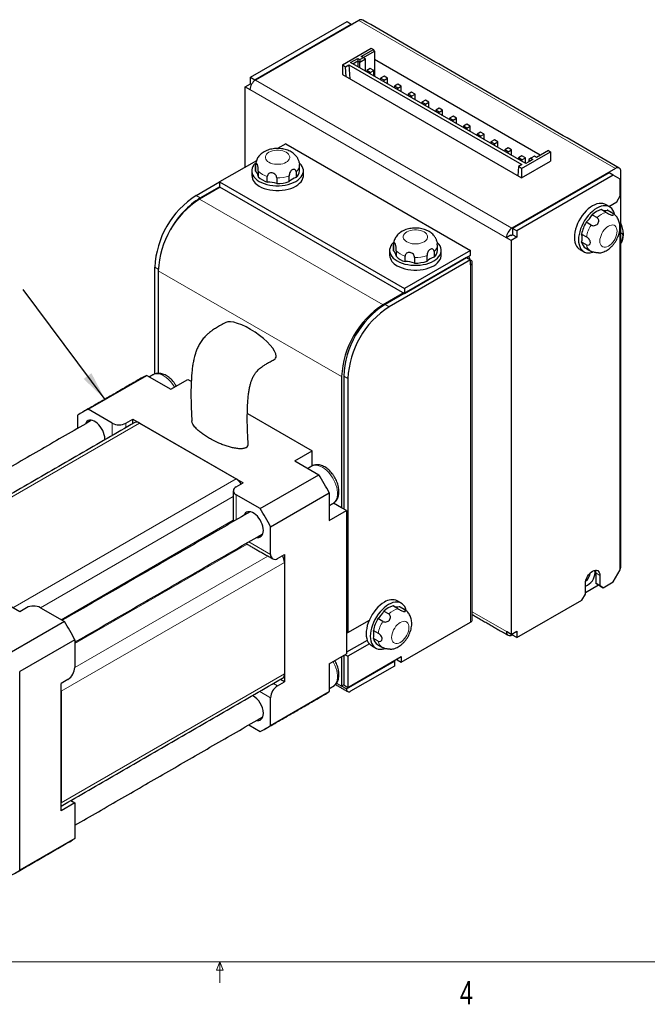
# Model space of a CAD drawing. Header units: millimetres. Extents: x 11 to 421, y 5 to 275.
# Tile 5 of 9: x 195 to 260, y 6 to 107. Entities that reach past the tile are written whole.
import ezdxf

# ---------------------------------------------------------------- set-up
doc = ezdxf.new("R2010")
doc.units = ezdxf.units.MM
doc.styles.add('SLDTEXTSTYLE0', font='TXT', dxfattribs={"width": 0.75})
doc.dimstyles.new('SLDDIMSTYLE11', dxfattribs={"dimtxt": 0, "dimasz": 3, "dimexe": 0, "dimexo": 0.0625, "dimgap": 0, "dimtad": 0, "dimtih": 1, "dimtoh": 1, "dimdec": 0, "dimrnd": 1e-09, "dimzin": 0, "dimdsep": 46, "dimtxsty": 'Standard', "dimsah": 1, "dimcen": 0.09, "dimadec": 0, "dimazin": 0, "dimtfac": 3, "dimtdec": 0, "dimtofl": 0, "dimtmove": 0, "dimatfit": 3, "dimfxl": 1, "dimtolj": 1, "dimtzin": 0, "dimarcsym": 0})

msp = doc.modelspace()

# ---------------------------------------------------------------- linework, layer by layer
at = {"color": 7, "linetype": 'Continuous', "lineweight": 30}
for p, q in [((219.0764, 100.6902), (228.9759, 106.405)), ((219.5007, 100.4453), (229.4001, 106.1601)), ((230.178, 106.5275), (219.5714, 100.4045)), ((228.9759, 106.405), (229.4001, 106.1601)), ((229.4001, 106.1601), (229.4708, 106.1193)), ((228.4809, 101.9558), (231.4508, 103.6702)), ((230.4255, 102.8334), (231.6629, 103.5478)), ((230.6376, 102.7109), (231.769, 103.3641)), ((231.4508, 103.6702), (231.6629, 103.5478)), ((231.769, 103.3641), (231.6629, 103.5478)), ((231.769, 103.3641), (231.769, 100.7924)), ((229.3294, 102.2007), (230.0719, 102.6293)), ((247.29, 91.8323), (229.3294, 102.2007)), ((229.5416, 102.0782), (230.0719, 102.3844)), ((230.0719, 102.6293), (230.284, 102.5069)), ((230.0719, 102.6293), (230.0719, 102.3844)), ((230.0719, 102.3844), (230.0719, 101.7721)), ((230.0719, 102.3844), (230.284, 102.2619)), ((230.284, 102.5069), (230.6376, 102.711)), ((230.284, 102.2619), (230.8497, 102.5885)), ((230.284, 102.5069), (230.284, 102.2619)), ((230.284, 101.6496), (230.284, 102.2619)), ((230.6376, 102.711), (230.4255, 102.8334)), ((230.6376, 102.711), (230.8497, 102.5885)), ((230.8497, 101.3231), (230.8497, 102.5885)), ((248.7747, 92.6895), (231.769, 102.5067)), ((228.4809, 101.9558), (228.7991, 101.7721)), ((228.4809, 101.9558), (228.4809, 100.9759)), ((228.7991, 101.7721), (229.1527, 101.9762)), ((228.8627, 100.7555), (228.7991, 101.7721)), ((229.1527, 101.9762), (246.901, 91.7303)), ((229.1527, 101.9762), (229.2428, 100.5361)), ((231.3447, 101.6087), (230.9911, 101.4046)), ((230.9911, 101.4046), (230.9911, 101.2414)), ((231.3447, 101.2005), (230.9911, 101.4046)), ((231.6982, 101.4046), (231.3447, 101.6087)), ((231.3447, 101.2005), (231.6982, 101.4046)), ((231.3447, 101.0373), (231.3447, 101.2005)), ((231.6982, 100.8332), (231.6982, 101.4046)), ((218.5107, 99.7104), (219.0764, 100.037)), ((219.0764, 100.6902), (219.5007, 100.4453)), ((219.0764, 100.037), (219.0764, 100.6902)), ((219.0764, 100.037), (219.1713, 99.9822)), ((219.5007, 100.3585), (219.5007, 100.4453)), ((228.4809, 100.9759), (246.8657, 90.3626)), ((232.7589, 100.7923), (232.4054, 100.5882)), ((232.7589, 100.3841), (232.4054, 100.5882)), ((232.4054, 100.5882), (232.4054, 100.425)), ((233.1125, 100.5882), (232.7589, 100.7923)), ((232.7589, 100.3841), (233.1125, 100.5882)), ((232.7589, 100.2209), (232.7589, 100.3841)), ((233.1125, 100.0168), (233.1125, 100.5882)), ((218.5107, 91.4641), (218.5107, 99.7104)), ((218.5107, 99.7104), (219.0057, 99.4247)), ((234.1731, 99.9759), (233.8196, 99.7718)), ((234.1731, 99.5677), (233.8196, 99.7718)), ((233.8196, 99.7718), (233.8196, 99.6086)), ((234.5267, 99.7718), (234.1731, 99.9759)), ((234.1731, 99.5677), (234.5267, 99.7718)), ((234.1731, 99.4045), (234.1731, 99.5677)), ((234.5267, 99.2004), (234.5267, 99.7718)), ((235.5873, 99.1595), (235.2338, 98.9554)), ((235.9409, 98.9554), (235.5873, 99.1595)), ((235.5873, 98.7513), (235.2338, 98.9554)), ((235.2338, 98.9554), (235.2338, 98.7922)), ((235.5873, 98.7513), (235.9409, 98.9554)), ((235.5873, 98.5881), (235.5873, 98.7513)), ((235.9409, 98.384), (235.9409, 98.9554)), ((237.0015, 98.3431), (236.648, 98.139)), ((236.648, 98.139), (236.648, 97.9758)), ((237.0015, 97.9349), (236.648, 98.139)), ((237.3551, 98.139), (237.0015, 98.3431)), ((237.0015, 97.9349), (237.3551, 98.139)), ((237.3551, 97.5676), (237.3551, 98.139)), ((237.0015, 97.7717), (237.0015, 97.9349)), ((238.4158, 97.5267), (238.0622, 97.3226)), ((238.0622, 97.3226), (238.0622, 97.1594)), ((238.4158, 97.1185), (238.0622, 97.3226)), ((238.7693, 97.3226), (238.4158, 97.5267)), ((238.4158, 97.1185), (238.7693, 97.3226)), ((238.4158, 96.9553), (238.4158, 97.1185)), ((238.7693, 96.7512), (238.7693, 97.3226)), ((239.83, 96.7103), (239.4764, 96.5062)), ((239.83, 96.3021), (239.4764, 96.5062)), ((239.4764, 96.5062), (239.4764, 96.343)), ((240.1835, 96.5062), (239.83, 96.7103)), ((239.83, 96.3021), (240.1835, 96.5062)), ((239.83, 96.1389), (239.83, 96.3021)), ((240.1835, 95.9348), (240.1835, 96.5062)), ((241.2442, 95.8939), (240.8906, 95.6898)), ((241.2442, 95.4857), (240.8906, 95.6898)), ((240.8906, 95.6898), (240.8906, 95.5266)), ((241.5977, 95.6898), (241.2442, 95.8939)), ((241.2442, 95.4857), (241.5977, 95.6898)), ((241.2442, 95.3225), (241.2442, 95.4857)), ((241.5977, 95.1184), (241.5977, 95.6898)), ((242.6584, 95.0775), (242.3048, 94.8734)), ((243.012, 94.8734), (242.6584, 95.0775)), ((242.6584, 94.6692), (242.3048, 94.8734)), ((242.3048, 94.8734), (242.3048, 94.7102)), ((242.6584, 94.6692), (243.012, 94.8734)), ((242.6584, 94.5061), (242.6584, 94.6692)), ((243.012, 94.302), (243.012, 94.8734)), ((244.0726, 94.261), (243.7191, 94.0569)), ((244.0726, 93.8528), (243.7191, 94.0569)), ((243.7191, 94.0569), (243.7191, 93.8938)), ((244.4262, 94.0569), (244.0726, 94.261)), ((244.0726, 93.8528), (244.4262, 94.0569)), ((244.4262, 93.4856), (244.4262, 94.0569)), ((222.6826, 93.8725), (221.8418, 93.3871)), ((222.6826, 93.8725), (241.6331, 82.9327)), ((244.0726, 93.6897), (244.0726, 93.8528)), ((245.4868, 93.4446), (245.1333, 93.2405)), ((245.4868, 93.0364), (245.1333, 93.2405)), ((245.1333, 93.2405), (245.1333, 93.0773)), ((245.8404, 93.2405), (245.4868, 93.4446)), ((245.4868, 93.0364), (245.8404, 93.2405)), ((245.4868, 92.8732), (245.4868, 93.0364)), ((245.8404, 92.6691), (245.8404, 93.2405)), ((246.8657, 91.3425), (249.8355, 93.0569)), ((249.6234, 93.1794), (248.386, 92.465)), ((249.6234, 93.1794), (249.8355, 93.0569)), ((249.8355, 93.0569), (249.8355, 92.0771)), ((219.6606, 92.1279), (215.8944, 89.9538)), ((246.901, 92.6282), (246.5475, 92.4241)), ((246.5475, 92.4241), (246.5475, 92.2609)), ((246.901, 92.22), (246.5475, 92.4241)), ((246.8657, 90.3626), (249.8355, 92.0771)), ((247.2546, 92.4241), (246.901, 92.6282)), ((246.901, 92.22), (247.2546, 92.4241)), ((246.901, 92.0568), (246.901, 92.22)), ((247.2546, 91.8527), (247.2546, 92.4241)), ((248.0324, 92.2609), (247.29, 91.8323)), ((247.8203, 92.3834), (247.6081, 92.2609)), ((247.6081, 92.2609), (247.8203, 92.1385)), ((247.6081, 92.2609), (247.6081, 92.016)), ((248.1738, 92.5875), (247.8203, 92.3834)), ((247.8203, 92.3834), (248.0324, 92.2609)), ((248.386, 92.465), (248.1738, 92.5875)), ((219.5841, 91.0968), (219.5856, 91.0487)), ((219.5856, 91.0487), (219.5856, 91.6203)), ((219.8452, 91.061), (219.8452, 90.4894)), ((223.7397, 90.9778), (223.7397, 90.4062)), ((256.4823, 91.3423), (245.8757, 85.2193)), ((246.5475, 91.5262), (246.4838, 90.5831)), ((246.901, 91.7303), (246.5475, 91.5262)), ((246.8657, 91.3425), (246.5475, 91.5262)), ((246.8657, 91.3425), (246.8657, 90.3626)), ((257.048, 50.5969), (257.048, 91.0157)), ((213.4902, 88.5658), (215.8944, 89.9537)), ((215.8944, 89.9538), (215.8944, 89.4638)), ((215.8944, 89.9538), (234.8449, 79.0139)), ((220.782, 89.9487), (220.782, 90.5202)), ((221.7508, 90.3704), (221.7508, 89.7988)), ((223.0305, 89.9967), (223.0305, 90.5683)), ((255.8459, 90.8933), (245.9464, 85.1784)), ((256.2702, 90.6484), (246.3707, 84.9335)), ((256.2702, 90.6484), (255.8459, 90.8933)), ((256.9773, 90.24), (256.2702, 90.6484)), ((256.9773, 88.5253), (256.9773, 90.24)), ((215.9651, 89.423), (213.8438, 88.1984)), ((213.9145, 88.3209), (215.8944, 89.4638)), ((215.8944, 89.4638), (234.8449, 78.524)), ((255.809, 87.4426), (256.6238, 87.9129)), ((256.6238, 87.9129), (256.9773, 88.5253)), ((255.5365, 86.8366), (255.0415, 87.1223)), ((255.6557, 87.0674), (256.1507, 86.7817)), ((255.6981, 87.0447), (255.6557, 87.0674)), ((254.1048, 86.5815), (254.5997, 86.2958)), ((246.3707, 84.9335), (245.9464, 85.1784)), ((245.9464, 85.1784), (245.9464, 84.5252)), ((246.3707, 84.9335), (246.3707, 84.2803)), ((253.9855, 85.5317), (253.4906, 85.8175)), ((256.9773, 85.4224), (256.9474, 85.4397)), ((256.9773, 50.1479), (256.9773, 85.4224)), ((245.7343, 84.4844), (245.3101, 84.2395)), ((245.805, 83.9537), (245.3101, 84.2395)), ((245.805, 84.4436), (245.7343, 84.4844)), ((245.9464, 84.5252), (245.805, 84.4436)), ((246.3707, 84.2803), (245.805, 83.9537)), ((245.805, 83.9537), (245.805, 43.535)), ((246.3707, 84.2803), (245.9464, 84.5252)), ((253.0222, 84.6103), (253.5172, 84.3245)), ((233.7262, 82.9327), (233.7278, 82.8847)), ((233.7278, 82.8847), (233.7278, 83.4562)), ((233.9874, 82.8969), (233.9874, 82.3254)), ((241.6331, 82.9327), (234.8449, 79.0139)), ((241.6331, 82.4427), (241.6331, 82.9327)), ((253.5172, 83.5055), (253.0222, 83.7913)), ((241.2088, 82.1978), (232.865, 77.381)), ((241.6331, 81.9529), (233.2892, 77.1361)), ((234.8449, 78.524), (241.6331, 82.4427)), ((234.9241, 81.7846), (234.9241, 82.3562)), ((235.893, 82.2063), (235.893, 81.6347)), ((237.1726, 81.8327), (237.1726, 82.4042)), ((237.8818, 82.8137), (237.8818, 82.2421)), ((241.2088, 82.1978), (241.6331, 81.9529)), ((241.6331, 81.463), (241.6331, 81.9529)), ((209.2476, 70.2595), (209.2476, 81.2173)), ((209.6012, 80.8499), (209.6012, 70.3247)), ((234.8449, 79.0139), (234.8449, 78.524)), ((234.7742, 78.5648), (232.6528, 77.3402)), ((202.4028, 66.6347), (208.4132, 70.1045)), ((208.4132, 70.1045), (210.874, 68.6839)), ((210.874, 68.6839), (212.6417, 69.7044)), ((212.6417, 69.7044), (212.9876, 69.5048)), ((228.4102, 69.9917), (228.4102, 56.5188)), ((228.6223, 70.0325), (228.6223, 56.3963)), ((229.0466, 69.7876), (229.0466, 43.74)), ((201.328, 66.0141), (201.328, 64.6739)), ((204.8635, 65.2142), (202.4028, 66.6347)), ((218.7372, 66.1856), (225.3696, 62.3568)), ((206.2778, 65.2142), (206.9849, 65.6224)), ((206.9849, 65.6224), (218.2986, 59.0911)), ((206.9849, 65.1441), (206.9849, 65.6224)), ((207.692, 65.2142), (217.5915, 59.4993)), ((223.6019, 61.3363), (225.3696, 62.3568)), ((225.3696, 60.8086), (225.3696, 62.3568)), ((223.6019, 61.3363), (226.0626, 59.9157)), ((220.0522, 56.446), (226.0626, 59.9157)), ((217.5915, 58.6829), (218.2986, 59.0911)), ((220.0522, 56.446), (217.5915, 57.8665)), ((221.127, 54.5843), (227.1374, 58.0541)), ((227.1374, 58.0541), (227.1374, 55.2125)), ((228.4102, 56.5188), (227.5661, 57.0061)), ((227.1374, 55.2125), (228.9052, 56.233)), ((228.9052, 56.233), (228.4102, 56.5188)), ((228.9052, 56.233), (228.9052, 41.5353)), ((221.127, 51.7428), (221.127, 54.5843)), ((195.3883, 45.8653), (184.0746, 52.3966)), ((221.8341, 51.3345), (222.5412, 51.7427)), ((222.5412, 51.7427), (222.5412, 38.678)), ((222.5412, 50.9261), (222.5412, 39.4946)), ((254.4671, 49.8418), (254.4671, 48.7803)), ((254.8913, 49.5969), (254.8913, 48.5354)), ((256.2702, 48.9231), (256.9773, 50.1479)), ((253.4064, 47.6782), (253.4064, 48.7397)), ((253.4064, 47.8414), (254.7499, 48.617)), ((254.8913, 48.5354), (254.4671, 48.7803)), ((254.4671, 48.7803), (254.8206, 48.5762)), ((255.2449, 48.3312), (254.8206, 48.5762)), ((254.8913, 48.5354), (255.2449, 48.3312)), ((255.2449, 48.3312), (256.2702, 48.9231)), ((253.0529, 47.0658), (253.4064, 47.6782)), ((246.3707, 43.2083), (253.0529, 47.0658)), ((196.0954, 46.2735), (195.3883, 45.8653)), ((197.5096, 46.2735), (199.9704, 44.853)), ((232.7501, 45.9191), (233.2451, 45.6334)), ((234.1819, 46.1741), (233.6869, 46.4599)), ((234.3011, 46.405), (234.7961, 46.1192)), ((234.3434, 46.3823), (234.3011, 46.405)), ((199.9704, 44.853), (194.3135, 41.5874)), ((229.0466, 43.74), (231.2495, 45.0117)), ((232.6309, 44.8693), (232.1359, 45.155)), ((234.5267, 40.6978), (241.6331, 44.8003)), ((228.9052, 43.8216), (229.0466, 43.74)), ((231.6676, 43.9478), (232.1625, 43.6621)), ((245.805, 43.535), (245.3101, 43.8207)), ((245.805, 43.535), (246.3707, 43.8615)), ((245.8757, 43.494), (245.9464, 43.5348)), ((245.9464, 43.6166), (245.9464, 43.4532)), ((246.3707, 43.2083), (245.9464, 43.4532)), ((246.3707, 43.8615), (246.3707, 43.2083)), ((201.0452, 42.9914), (195.3883, 39.7257)), ((201.0452, 42.9914), (201.0452, 40.1498)), ((231.0318, 42.9262), (228.9052, 41.6985)), ((231.2495, 42.562), (229.0466, 41.2903)), ((232.1625, 42.8431), (231.6676, 43.1289)), ((227.1374, 40.5148), (228.9052, 41.5353)), ((228.7637, 41.4536), (229.0466, 41.2903)), ((227.1374, 40.5148), (227.1374, 37.6732)), ((228.4102, 41.2496), (228.4102, 38.2283)), ((228.6223, 41.372), (228.6223, 38.3507)), ((228.9052, 37.9425), (233.8196, 40.7795)), ((229.0466, 41.2903), (229.0466, 38.1058)), ((229.0466, 38.1058), (234.5267, 41.2694)), ((233.8196, 40.7795), (233.7488, 40.8204)), ((233.7489, 40.8203), (234.1024, 41.0244)), ((233.8196, 40.7795), (233.8196, 40.2896)), ((234.1024, 41.0245), (234.1024, 40.9427)), ((234.1024, 40.9427), (234.5267, 40.6978)), ((234.5267, 41.2694), (234.5267, 40.6978)), ((195.3883, 19.3449), (195.3883, 39.7257)), ((233.8196, 40.2896), (229.3294, 37.6975)), ((200.3381, 38.9251), (199.631, 38.5169)), ((199.631, 25.4522), (199.631, 38.5169)), ((221.8341, 38.2698), (222.5412, 38.678)), ((222.5412, 38.678), (222.127, 38.9172)), ((199.631, 37.7003), (199.631, 26.2687)), ((221.127, 34.2035), (227.1374, 37.6732)), ((228.6223, 38.3507), (228.4102, 38.2283)), ((228.9052, 37.9425), (228.4102, 38.2283)), ((228.6223, 38.3507), (229.0466, 38.1058)), ((221.127, 34.2035), (221.127, 37.0451)), ((218.8913, 34.253), (220.0522, 33.5828)), ((201.0452, 26.2686), (199.631, 25.4522)), ((200.6309, 26.5077), (201.0452, 26.2686)), ((201.0452, 26.2686), (201.0452, 22.6105)), ((201.0452, 22.6105), (195.3883, 19.3449))]:
    msp.add_line(p, q, dxfattribs=at)
at = {"color": 7, "linetype": 'Continuous', "lineweight": 0}
for p, q in [((256.4823, 91.3423), (230.178, 106.5275)), ((245.8757, 85.2193), (219.5714, 100.4045)), ((245.3101, 84.2395), (219.0057, 99.4247)), ((219.5856, 91.6203), (219.5841, 91.6661)), ((213.9145, 88.3209), (213.4902, 88.5658)), ((232.6528, 77.3402), (213.8438, 88.1984)), ((256.1507, 86.7817), (256.1927, 86.7592)), ((233.7278, 83.4562), (233.7262, 83.5021)), ((209.6034, 81.0119), (209.2476, 81.2173)), ((228.4102, 69.9917), (209.6012, 80.8499)), ((241.6331, 44.8003), (241.6331, 81.463)), ((232.865, 77.381), (233.2892, 77.1361)), ((228.6223, 70.0325), (229.0466, 69.7876)), ((207.692, 65.2142), (184.7817, 51.9884)), ((204.8635, 63.9195), (204.8635, 65.2142)), ((206.2778, 65.2142), (206.2778, 64.7359)), ((217.5915, 59.4993), (194.6812, 46.2735)), ((217.2986, 57.6973), (197.5097, 46.2735)), ((217.5915, 57.8665), (217.5915, 55.2852)), ((217.2986, 55.2477), (199.6314, 45.0486)), ((218.7128, 52.7982), (201.0452, 42.5989)), ((218.8913, 53.0334), (221.127, 51.7428)), ((220.8341, 51.5736), (201.0452, 40.1497)), ((222.5412, 50.9261), (199.631, 37.7003)), ((254.8913, 49.5969), (254.4671, 49.8418)), ((234.7961, 46.1192), (234.8365, 46.0977)), ((245.3101, 43.8207), (241.8088, 45.8419)), ((222.5412, 39.4946), (199.631, 26.2687)), ((221.4199, 38.5089), (221.8341, 38.2698)), ((227.8838, 38.5322), (228.4102, 38.2283)), ((221.127, 37.0451), (220.0055, 37.6925)), ((415.9568, 9.9587), (15.9068, 9.9587)), ((215.5889, 9.0805), (215.9254, 9.9587)), ((215.9254, 9.9587), (215.9254, 7.8048)), ((215.9254, 9.9587), (216.2443, 9.0805)), ((216.2443, 9.0805), (215.5889, 9.0805))]:
    msp.add_line(p, q, dxfattribs=at)
at = {"color": 7, "linetype": 'Continuous', "lineweight": 0, "flags": 128}
for points in [[(220.9502, 91.9747), (221.1171, 91.8938), (221.3058, 91.8309), (221.5106, 91.7879), (221.7252, 91.7661), (221.9431, 91.7661), (222.1576, 91.7879), (222.3624, 91.8309), (222.5511, 91.8938), (222.718, 91.9747), (222.858, 92.071), (222.967, 92.18), (223.0415, 92.2982), (223.0793, 92.422), (223.0793, 92.5478), (223.0415, 92.6717), (222.967, 92.7899), (222.858, 92.8988), (222.718, 92.9952), (222.5511, 93.076), (222.3624, 93.1389), (222.1576, 93.182), (221.9431, 93.2038), (221.7252, 93.2038), (221.5106, 93.182), (221.3058, 93.1389), (221.1171, 93.076), (220.9502, 92.9952), (220.8102, 92.8988), (220.7012, 92.7899), (220.6267, 92.6717), (220.5889, 92.5478), (220.5889, 92.422), (220.6267, 92.2982), (220.7012, 92.18), (220.8102, 92.071), (220.9502, 91.9747)], [(235.0924, 83.8106), (235.2593, 83.7297), (235.448, 83.6669), (235.6527, 83.6238), (235.8673, 83.602), (236.0852, 83.602), (236.2998, 83.6238), (236.5045, 83.6669), (236.6932, 83.7297), (236.8601, 83.8106), (237.0002, 83.907), (237.1091, 84.0159), (237.1836, 84.1341), (237.2215, 84.258), (237.2215, 84.3837), (237.1836, 84.5076), (237.1091, 84.6258), (237.0002, 84.7348), (236.8601, 84.8311), (236.6932, 84.912), (236.5045, 84.9749), (236.2998, 85.0179), (236.0852, 85.0397), (235.8673, 85.0397), (235.6527, 85.0179), (235.448, 84.9749), (235.2593, 84.912), (235.0924, 84.8311), (234.9523, 84.7348), (234.8434, 84.6258), (234.7688, 84.5076), (234.731, 84.3837), (234.731, 84.258), (234.7688, 84.1341), (234.8434, 84.0159), (234.9523, 83.907), (235.0924, 83.8106)], [(256.6591, 84.9124), (256.6457, 85.0819), (256.6058, 85.2308), (256.5407, 85.3544), (256.4523, 85.4491), (256.3434, 85.5121), (256.2172, 85.5412), (256.0775, 85.5358), (255.9287, 85.496), (255.7752, 85.4229), (255.6217, 85.3188), (255.4729, 85.1868), (255.3333, 85.031), (255.2071, 84.8561), (255.0981, 84.6674), (255.0098, 84.4706), (254.9447, 84.2718), (254.9048, 84.0769), (254.8913, 83.8919), (254.9048, 83.7224), (254.9447, 83.5736), (255.0098, 83.45), (255.0981, 83.3552), (255.2071, 83.2923), (255.3333, 83.2631), (255.4729, 83.2685), (255.6217, 83.3084), (255.7752, 83.3815), (255.9287, 83.4856), (256.0775, 83.6176), (256.2172, 83.7734), (256.3434, 83.9483), (256.4523, 84.137), (256.5407, 84.3337), (256.6058, 84.5326), (256.6457, 84.7275), (256.6591, 84.9124)], [(211.2668, 68.9107), (211.1712, 69.0674), (211.0039, 69.3063), (210.8217, 69.5269), (210.6277, 69.7251), (210.4256, 69.8974), (210.2188, 70.0408), (210.0111, 70.1527), (209.8062, 70.231), (209.6077, 70.2745), (209.4192, 70.2823), (209.2441, 70.2543), (209.0854, 70.191), (209.0669, 70.1807)], [(227.5302, 56.9814), (227.584, 57.0157), (227.7128, 57.1297), (227.8187, 57.275), (227.8999, 57.4491), (227.9548, 57.6488), (227.9825, 57.8707), (227.9825, 58.1106), (227.9548, 58.3645), (227.8999, 58.6276), (227.8187, 58.8954), (227.7128, 59.163), (227.584, 59.4257), (227.4347, 59.6787), (227.2674, 59.9176), (227.0851, 60.1382), (226.8912, 60.3364), (226.689, 60.5087), (226.4823, 60.6521), (226.2746, 60.764), (226.0697, 60.8423), (225.8712, 60.8858), (225.6827, 60.8936), (225.5075, 60.8656), (225.3488, 60.8023), (225.3304, 60.792)], [(234.4206, 44.7604), (234.2671, 44.6563), (234.1183, 44.5244), (233.9787, 44.3686), (233.8525, 44.1937), (233.7435, 44.005), (233.6551, 43.8082), (233.59, 43.6094), (233.5502, 43.4145), (233.5367, 43.2295), (233.5502, 43.06), (233.59, 42.9112), (233.6551, 42.7875), (233.7435, 42.6928), (233.8525, 42.6299), (233.9787, 42.6007), (234.1183, 42.6061), (234.2671, 42.646), (234.4206, 42.7191), (234.5741, 42.8232), (234.7229, 42.9552), (234.8625, 43.111), (234.9888, 43.2859), (235.0977, 43.4746), (235.1861, 43.6713), (235.2512, 43.8701), (235.2911, 44.065), (235.3045, 44.25), (235.2911, 44.4195), (235.2512, 44.5683), (235.1861, 44.692), (235.0977, 44.7867), (234.9888, 44.8496), (234.8625, 44.8788), (234.7229, 44.8734), (234.5741, 44.8335), (234.4206, 44.7604)], [(227.5302, 38.201), (227.584, 38.2352), (227.7128, 38.3492), (227.8187, 38.4945), (227.8999, 38.6686), (227.9548, 38.8684), (227.9825, 39.0902), (227.9825, 39.3302), (227.9548, 39.584), (227.8999, 39.8472), (227.8187, 40.1149), (227.7128, 40.3825), (227.584, 40.6452), (227.5302, 40.7416)]]:
    msp.add_lwpolyline(points, dxfattribs=at)
at = {"color": 7, "linetype": 'Continuous', "lineweight": 30, "flags": 128}
for points in [[(219.5894, 91.9099), (219.5663, 91.8882), (219.4176, 91.7247), (219.3041, 91.5519), (219.2275, 91.3726), (219.1889, 91.1892), (219.1889, 91.0044), (219.2275, 90.8211), (219.3041, 90.6417), (219.4176, 90.469), (219.5663, 90.3054), (219.7481, 90.1533), (219.9603, 90.0151)], [(219.9603, 90.0151), (220.1998, 89.8926), (220.4632, 89.7876), (220.7465, 89.7018), (221.0457, 89.6363), (221.3564, 89.5921), (221.6741, 89.5698), (221.9941, 89.5698), (222.3118, 89.5921), (222.6225, 89.6363), (222.9217, 89.7018), (223.2051, 89.7876), (223.4684, 89.8926), (223.7079, 90.0151), (223.9201, 90.1533), (224.1019, 90.3054), (224.2506, 90.469), (224.3641, 90.6417), (224.4407, 90.8211), (224.4793, 91.0044), (224.4793, 91.1892), (224.4407, 91.3726), (224.3641, 91.5519), (224.2506, 91.7247), (224.1019, 91.8882), (224.0666, 91.921)], [(219.9603, 89.5251), (220.1998, 89.4026), (220.4632, 89.2977), (220.7465, 89.2119), (221.0457, 89.1463), (221.3564, 89.1021), (221.6741, 89.0799), (221.9941, 89.0799), (222.3118, 89.1021), (222.6225, 89.1463), (222.9217, 89.2119), (223.2051, 89.2977), (223.4684, 89.4026), (223.7079, 89.5251), (223.9201, 89.6634), (224.1019, 89.8155), (224.2506, 89.979), (224.3641, 90.1518), (224.4407, 90.3311), (224.4793, 90.5145), (224.4841, 90.6069)], [(255.4738, 87.6361), (255.3915, 87.678), (255.2133, 87.7364), (255.0197, 87.7597), (254.8134, 87.7479), (254.5973, 87.7009), (254.3748, 87.6195), (254.1489, 87.5049), (253.923, 87.3587), (253.7004, 87.1831), (253.4844, 86.9807), (253.2781, 86.7543), (253.0844, 86.5074), (252.9063, 86.2434), (252.7463, 85.9662), (252.6068, 85.68), (252.4897, 85.3888), (252.3968, 85.0969), (252.3295, 84.8086), (252.2887, 84.528), (252.2751, 84.2593), (252.2887, 84.0064), (252.3295, 83.7729), (252.3968, 83.5623), (252.4897, 83.3776), (252.6068, 83.2216), (252.7463, 83.0965), (252.824, 83.046)], [(256.4032, 86.6177), (256.3925, 86.6643), (256.3252, 86.8749), (256.2323, 87.0596), (256.1153, 87.2156), (255.9757, 87.3407), (255.8157, 87.4331), (255.6376, 87.4914), (255.444, 87.5148), (255.2376, 87.5029), (255.0216, 87.456), (254.799, 87.3746), (254.5731, 87.26), (254.3473, 87.1138), (254.1247, 86.9382), (253.9087, 86.7358), (253.7023, 86.5094), (253.5087, 86.2624), (253.3306, 85.9985), (253.1706, 85.7213), (253.031, 85.4351), (252.914, 85.1439), (252.8211, 84.852), (252.7538, 84.5637), (252.713, 84.2831), (252.6993, 84.0144), (252.713, 83.7615), (252.7538, 83.528), (252.8211, 83.3174), (252.914, 83.1327), (253.031, 82.9767), (253.1706, 82.8516), (253.3306, 82.7592), (253.5087, 82.7008), (253.7023, 82.6774), (253.9087, 82.6893), (254.1247, 82.7363), (254.1695, 82.7501)], [(233.7315, 83.7458), (233.7084, 83.7242), (233.5597, 83.5606), (233.4462, 83.3879), (233.3696, 83.2085), (233.3311, 83.0251), (233.3311, 82.8404), (233.3696, 82.657), (233.4462, 82.4776), (233.5597, 82.3049), (233.7084, 82.1413), (233.8902, 81.9893), (234.1024, 81.851)], [(234.1024, 81.851), (234.3419, 81.7285), (234.6053, 81.6235), (234.8886, 81.5377), (235.1879, 81.4722), (235.4986, 81.428), (235.8162, 81.4057), (236.1362, 81.4057), (236.4539, 81.428), (236.7646, 81.4722), (237.0638, 81.5377), (237.3472, 81.6235), (237.6105, 81.7285), (237.8501, 81.851), (238.0623, 81.9893), (238.2441, 82.1413), (238.3928, 82.3049), (238.5063, 82.4776), (238.5828, 82.657), (238.6214, 82.8404), (238.6214, 83.0251), (238.5828, 83.2085), (238.5063, 83.3879), (238.3928, 83.5606), (238.2441, 83.7242), (238.2087, 83.7569)], [(234.1024, 81.3611), (234.3419, 81.2386), (234.6053, 81.1336), (234.8886, 81.0478), (235.1879, 80.9823), (235.4986, 80.9381), (235.8162, 80.9158), (236.1362, 80.9158), (236.4539, 80.9381), (236.7646, 80.9823), (237.0638, 81.0478), (237.3472, 81.1336), (237.6105, 81.2386), (237.8501, 81.3611), (238.0623, 81.4993), (238.2441, 81.6514), (238.3928, 81.815), (238.5063, 81.9877), (238.5828, 82.1671), (238.6214, 82.3504), (238.6262, 82.4428)], [(204.1161, 63.488), (204.1211, 63.6015), (204.1071, 63.8044), (204.0655, 64.018), (203.9975, 64.2363), (203.9049, 64.4535), (203.7902, 64.6636), (203.6566, 64.8608), (203.5076, 65.0399), (203.3475, 65.1958), (203.1804, 65.3244), (203.0111, 65.4222), (202.8441, 65.4864), (202.6839, 65.5154), (202.535, 65.5083), (202.4014, 65.4653), (202.2867, 65.3877), (202.194, 65.2774), (202.126, 65.1376), (202.1247, 65.1338)], [(220.3845, 54.2128), (220.3706, 54.4157), (220.329, 54.6293), (220.261, 54.8476), (220.1683, 55.0648), (220.0537, 55.2749), (219.92, 55.4721), (219.7711, 55.6512), (219.6109, 55.8071), (219.4439, 55.9357), (219.2746, 56.0335), (219.1075, 56.0977), (218.9474, 56.1267), (218.7984, 56.1196), (218.6648, 56.0766), (218.5501, 55.999), (218.4575, 55.8887), (218.3895, 55.7489), (218.3881, 55.7451)], [(219.688, 53.4934), (219.7711, 53.4826), (219.92, 53.4897), (220.0537, 53.5327), (220.1683, 53.6104), (220.261, 53.7206), (220.329, 53.8604), (220.3706, 54.026), (220.3845, 54.2128)], [(253.4064, 48.7397), (253.4207, 48.9152), (253.4629, 49.1004), (253.5316, 49.2882), (253.6239, 49.4715), (253.7364, 49.643), (253.8648, 49.7964), (254.004, 49.9256), (254.1489, 50.0257), (254.2937, 50.0928), (254.433, 50.1244), (254.5614, 50.1193), (254.6739, 50.0776), (254.7662, 50.001), (254.8348, 49.8924), (254.8771, 49.7559), (254.8913, 49.5969)], [(254.3964, 49.8827), (254.383, 50.0372), (254.3644, 50.1132)], [(254.417, 50.1226), (254.4528, 50.0009), (254.4671, 49.8418)], [(232.7943, 46.8425), (232.5684, 46.6963), (232.3458, 46.5207), (232.1298, 46.3183), (231.9234, 46.0919), (231.7298, 45.8449), (231.5517, 45.581), (231.3917, 45.3038), (231.2521, 45.0176), (231.1351, 44.7264), (231.0422, 44.4345), (230.9749, 44.1462), (230.9341, 43.8656), (230.9204, 43.5969), (230.9341, 43.344), (230.9749, 43.1105), (231.0422, 42.8999), (231.1351, 42.7152), (231.2521, 42.5592), (231.3917, 42.434), (231.4694, 42.3836)], [(233.2185, 46.5975), (232.9927, 46.4514), (232.7701, 46.2758), (232.5541, 46.0733), (232.3477, 45.847), (232.1541, 45.6), (231.9759, 45.336), (231.8159, 45.0589), (231.6764, 44.7726), (231.5593, 44.4815), (231.4665, 44.1896), (231.3991, 43.9012), (231.3584, 43.6207), (231.3447, 43.352), (231.3584, 43.099), (231.3991, 42.8656), (231.4665, 42.655), (231.5593, 42.4703), (231.6764, 42.3143), (231.8159, 42.1891), (231.9759, 42.0967), (232.1541, 42.0384), (232.3477, 42.015), (232.5541, 42.0269), (232.7701, 42.0739), (232.8163, 42.0881)], [(235.0451, 45.9711), (235.0379, 46.0018), (234.9706, 46.2125), (234.8777, 46.3971), (234.7607, 46.5532), (234.6211, 46.6783), (234.4611, 46.7707), (234.283, 46.829), (234.0893, 46.8524), (233.883, 46.8405), (233.667, 46.7935), (233.4444, 46.7121), (233.2185, 46.5975)], [(219.688, 34.713), (219.7711, 34.7022), (219.92, 34.7093), (220.0537, 34.7523), (220.1683, 34.8299), (220.261, 34.9402), (220.329, 35.08), (220.3706, 35.2455), (220.3845, 35.4323)]]:
    msp.add_lwpolyline(points, dxfattribs=at)
at = {"color": 7, "linetype": 'Continuous', "lineweight": 30}
for centre, radius, start, end in [((230.4123, 106.2004), 0.4024, 65.692881, 125.617577), ((220.2339, 99.3688), 1.2294, 122.605478, 177.394522), ((219.1083, 90.4836), 0.7397, 4.969999, 49.811428), ((223.1397, 91.1366), 0.9453, 309.4025, 357.587194), ((256.7032, 91.0716), 0.3494, 350.785963, 129.203285), ((220.5315, 90.7543), 1.3554, 186.244139, 245.076002), ((221.3272, 91.9749), 2.0983, 225.066296, 254.93908), ((220.8473, 87.1642), 2.7852, 71.070623, 91.343299), ((221.8528, 93.3751), 3.5777, 268.367362, 289.218716), ((224.1754, 88.8324), 1.6329, 105.47514, 134.519483), ((218.4403, 80.8089), 9.2017, 122.543787, 177.456213), ((218.7938, 80.4415), 9.2018, 122.543913, 177.456087), ((218.5287, 80.9417), 8.703, 122.017614, 151.509858), ((255.5866, 85.0964), 2.0979, 105.058556, 134.936068), ((255.4051, 87.7635), 0.7399, 244.977194, 289.802002), ((251.6612, 87.917), 2.7847, 311.067246, 331.343611), ((246.5382, 84.1836), 1.2294, 122.605478, 177.394522), ((256.5364, 83.9413), 3.5773, 148.36734, 169.2213), ((251.4413, 84.2008), 1.6331, 345.47787, 14.52213), ((233.2504, 82.3196), 0.7397, 4.969999, 49.811428), ((237.2818, 82.9725), 0.9453, 309.4025, 357.587194), ((253.955, 83.9458), 0.9456, 189.405587, 237.589927), ((234.6736, 82.5902), 1.3554, 186.244139, 245.076002), ((235.4694, 83.8108), 2.0983, 225.066296, 254.93908), ((235.9949, 85.211), 3.5777, 268.367362, 289.218716), ((238.3175, 80.6684), 1.6329, 105.47514, 134.519483), ((241.2989, 82.0359), 0.2668, 350.881296, 73.966876), ((241.5401, 81.7079), 0.262, 290.783421, 69.216579), ((234.9894, 79.0001), 2.7852, 71.070623, 91.343299), ((237.6029, 69.5833), 9.2018, 122.543913, 177.456087), ((237.815, 69.6241), 9.2018, 122.543913, 177.456087), ((238.2393, 69.3792), 9.2018, 122.543913, 177.456087), ((210.9959, 64.3904), 6.2707, 114.322127, 119.993644), ((204.9827, 60.9263), 6.2643, 114.320025, 125.690727), ((205.5707, 66.5789), 1.537, 242.609672, 297.390328), ((207.3991, 64.8053), 0.503, 54.382423, 114.307119), ((198.5024, 42.7627), 32.4621, 28.102602, 31.897398), ((217.7464, 58.2747), 0.4366, 110.783421, 249.216579), ((216.828, 58.2753), 1.4426, 28.8568, 58.045371), ((192.492, 39.293), 32.4621, 28.102602, 31.897398), ((221.5581, 51.6729), 0.4367, 170.785963, 309.203285), ((221.0831, 50.8721), 1.4592, 2.123619, 30.977841), ((256.0007, 50.6187), 1.0475, 338.792814, 358.804146), ((252.9264, 49.8922), 1.47, 289.058465, 359.626562), ((252.2704, 50.2528), 1.7152, 312.789334, 347.216042), ((233.5731, 45.733), 1.3555, 66.241961, 125.068497), ((196.8025, 44.9088), 1.537, 62.609672, 117.390328), ((230.3065, 47.2545), 2.7847, 311.067246, 331.343611), ((234.232, 44.434), 2.0979, 105.058556, 134.936068), ((234.0505, 47.1011), 0.7399, 244.977194, 289.802002), ((172.4102, 27.7), 32.4621, 28.102602, 31.897398), ((235.1818, 43.2788), 3.5773, 148.36734, 169.2213), ((241.5086, 45.0751), 0.3018, 294.374658, 354.305201), ((230.0867, 43.5383), 1.6331, 345.47787, 14.52213), ((245.6549, 43.7648), 0.3494, 170.785963, 309.203285), ((232.6004, 43.2834), 0.9456, 189.405587, 237.589927), ((199.51, 40.2197), 1.5368, 302.605478, 357.394522), ((222.0655, 39.434), 0.4795, 304.056351, 7.25583), ((222.6622, 36.9752), 1.5368, 122.605478, 177.394522), ((223.4805, 42.7642), 6.2682, 299.999854, 305.689724), ((229.1638, 37.9006), 0.262, 170.785963, 309.203285), ((218.2317, 35.3673), 2.1538, 1.730782, 61.544876), ((217.4723, 39.2913), 6.2643, 294.320025, 305.690727), ((197.3883, 27.7015), 6.2682, 299.999854, 305.689724), ((191.7336, 24.4326), 6.2643, 294.320025, 305.690727)]:
    msp.add_arc(centre, radius, start, end, dxfattribs=at)
at = {"color": 7, "linetype": 'Continuous', "lineweight": 0}
for centre, radius, start, end in [((221.3272, 92.5464), 2.0983, 225.066296, 254.93908), ((223.1398, 91.7081), 0.9451, 309.399896, 357.637896), ((221.8528, 93.9467), 3.5777, 268.367362, 289.218716), ((256.0816, 84.8107), 2.0979, 105.058556, 134.936068), ((257.0314, 83.6555), 3.5773, 148.36734, 169.2213), ((235.4694, 84.3824), 2.0983, 225.066296, 254.93908), ((237.2819, 83.544), 0.9451, 309.399896, 357.637896), ((254.4499, 83.66), 0.9454, 189.403802, 237.624691), ((235.9949, 85.7826), 3.5777, 268.367362, 289.218716), ((234.7269, 44.1483), 2.0979, 105.058556, 134.936068), ((235.6768, 42.9931), 3.5773, 148.36734, 169.2213), ((233.0952, 42.9976), 0.9454, 189.402998, 237.640366)]:
    msp.add_arc(centre, radius, start, end, dxfattribs=at)
at = {"color": 7, "linetype": 'Continuous', "lineweight": 30}
for centre, major_axis, ratio, start_param, end_param in [((219.0057, 73.6382), (2.623, -1.78), 0.327522, 0.21870093, 2.96644832), ((219.0057, 73.6382), (2.623, -1.78), 0.327522, 6.10814276, 6.50188623), ((215.9294, 64.2547), (2.8449, -1.3737), 0.35839142, 6.08000612, 6.47521768)]:
    msp.add_ellipse(centre, major_axis=major_axis, ratio=ratio, start_param=start_param, end_param=end_param, dxfattribs=at)
for points in [[(256.8823, 91.3819), (230.5779, 106.5671)], [(219.1841, 91.0968), (219.1841, 90.6069)], [(219.5841, 91.6684), (219.5841, 91.0968)], [(224.0798, 91.6699), (224.0786, 91.7631)], [(224.0841, 91.0968), (224.0841, 91.6684)], [(224.4841, 90.6069), (224.4841, 91.0968)], [(255.898, 87.3912), (255.4738, 87.6361)], [(256.193, 86.759), (255.6981, 87.0447)], [(233.3262, 82.9327), (233.3262, 82.4428)], [(233.7262, 83.5043), (233.7262, 82.9327)], [(238.222, 83.5058), (238.2207, 83.599)], [(238.2262, 82.9327), (238.2262, 83.5043)], [(238.6262, 82.4428), (238.6262, 82.9327)], [(252.824, 83.046), (253.2483, 82.8011)], [(253.4482, 83.1475), (253.9432, 82.8618)], [(253.9463, 82.865), (254.0267, 82.8174)], [(241.4381, 82.2683), (241.3845, 82.2992)], [(241.8088, 45.0452), (241.8088, 81.7079)], [(207.8612, 69.8213), (201.8508, 66.3515)], [(209.0669, 70.1807), (208.6741, 69.9539)], [(202.767, 65.5046), (183.4819, 54.3716)], [(207.192, 65.2637), (184.4889, 52.1574)], [(225.3304, 60.792), (224.9375, 60.5652)], [(217.2986, 58.2747), (217.2986, 55.1161)], [(227.1374, 56.7546), (227.5302, 56.9814)], [(219.0304, 56.1159), (199.7453, 44.9829)], [(201.0452, 42.7311), (220.3303, 53.8642)], [(218.5983, 52.8643), (221.3341, 51.285)], [(234.5434, 46.7287), (234.1192, 46.9737)], [(234.8384, 46.0966), (234.3434, 46.3823)], [(241.8088, 45.5713), (245.4758, 43.4544)], [(232.0936, 42.4851), (232.5886, 42.1993)], [(231.4694, 42.3836), (231.8936, 42.1387)], [(232.592, 42.2023), (232.6732, 42.1569)], [(199.631, 25.9305), (222.3341, 39.0367)], [(227.7709, 38.3944), (229.0295, 37.6678)], [(227.1374, 37.9742), (227.5302, 38.201)], [(220.6042, 33.866), (226.6146, 37.3358)], [(201.0452, 23.9507), (220.3303, 35.0838)], [(194.8656, 19.0074), (200.5224, 22.273)]]:
    msp.add_open_spline(points, degree=1, dxfattribs=at)
for points, knots in [([(223.8404, 92.4648), (223.8131, 92.5067), (223.7452, 92.6107), (223.6077, 92.7578), (223.4327, 92.9087), (223.2312, 93.0424), (223.0059, 93.1577), (222.7595, 93.252), (222.4973, 93.3231), (222.2248, 93.3699), (221.9468, 93.3921), (221.6668, 93.3897), (221.3881, 93.3625), (221.1133, 93.3099), (220.8455, 93.231), (220.5881, 93.1241), (220.3564, 92.9937), (220.1556, 92.845), (219.9883, 92.6849), (219.8484, 92.5103), (219.7371, 92.3234), (219.6508, 92.1195), (219.5998, 91.9017), (219.5785, 91.7453), (219.5845, 91.6673), (219.5848, 91.6644)], [0, 0, 0, 0, 0.02846361, 0.07059321, 0.11414529, 0.15940786, 0.2063401, 0.25449407, 0.30314675, 0.35176254, 0.40025605, 0.44875935, 0.49750739, 0.54670679, 0.59664614, 0.6475285, 0.69929664, 0.74467314, 0.78845057, 0.83070316, 0.87173212, 0.91188665, 0.95577025, 0.99836468, 1, 1, 1, 1]), ([(223.8416, 92.4656), (223.8449, 92.461), (223.8548, 92.4472), (223.8901, 92.3702), (223.9452, 92.2478), (224.0068, 92.0943), (224.0561, 91.9335), (224.078, 91.8212), (224.0801, 91.7693), (224.0803, 91.7632)], [0, 0, 0, 0, 0.08912322, 0.266562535, 0.449962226, 0.631541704, 0.805869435, 0.976980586, 1, 1, 1, 1]), ([(219.8452, 91.061), (219.8452, 91.1693), (219.8485, 91.3075), (219.8377, 91.5641), (219.8204, 91.6808), (219.7524, 91.8274), (219.7021, 91.8578), (219.6161, 91.8076), (219.5856, 91.7286), (219.5856, 91.6203)], [0, 0, 0, 0, 0.25, 0.25, 0.5, 0.5, 0.75, 0.75, 1, 1, 1, 1]), ([(223.7397, 90.9778), (223.7397, 91.086), (223.6897, 91.1776), (223.5315, 91.2652), (223.4263, 91.2593), (223.2405, 91.1522), (223.1601, 91.052), (223.0551, 90.8107), (223.0305, 90.6766), (223.0305, 90.5683)], [0, 0, 0, 0, 0.25, 0.25, 0.5, 0.5, 0.75, 0.75, 1, 1, 1, 1]), ([(221.7508, 90.3704), (221.7508, 90.4787), (221.7041, 90.6024), (221.5351, 90.7991), (221.4126, 90.8691), (221.1588, 90.9085), (221.0281, 90.8786), (220.8371, 90.736), (220.782, 90.6285), (220.782, 90.5202)], [0, 0, 0, 0, 0.25, 0.25, 0.5, 0.5, 0.75, 0.75, 1, 1, 1, 1]), ([(253.9855, 85.5317), (254.0793, 85.4776), (254.2098, 85.4562), (254.4647, 85.5042), (254.5866, 85.5753), (254.7476, 85.7754), (254.787, 85.9035), (254.7591, 86.1402), (254.6935, 86.2417), (254.5997, 86.2958)], [0, 0, 0, 0, 0.25, 0.25, 0.5, 0.5, 0.75, 0.75, 1, 1, 1, 1]), ([(255.5365, 86.8366), (255.6303, 86.7825), (255.7483, 86.7105), (255.976, 86.5915), (256.0856, 86.5482), (256.2466, 86.5337), (256.2982, 86.5621), (256.2977, 86.6617), (256.2445, 86.7275), (256.1507, 86.7817)], [0, 0, 0, 0, 0.25, 0.25, 0.5, 0.5, 0.75, 0.75, 1, 1, 1, 1]), ([(256.952, 85.3206), (256.9508, 85.3758), (256.9477, 85.5115), (256.9175, 85.7209), (256.8575, 85.9429), (256.7712, 86.1477), (256.6605, 86.3342), (256.522, 86.5049), (256.3665, 86.6504), (256.2459, 86.724), (256.1914, 86.7573)], [0, 0, 0, 0, 0.09595668, 0.23603974, 0.37102655, 0.50143006, 0.62824513, 0.75255151, 0.88801329, 1, 1, 1, 1]), ([(237.9826, 84.3008), (237.9552, 84.3427), (237.8873, 84.4466), (237.7498, 84.5938), (237.5748, 84.7446), (237.3734, 84.8783), (237.148, 84.9936), (236.9016, 85.0879), (236.6394, 85.159), (236.3669, 85.2058), (236.0889, 85.228), (235.809, 85.2256), (235.5302, 85.1984), (235.2555, 85.1459), (234.9876, 85.0669), (234.7302, 84.96), (234.4986, 84.8296), (234.2978, 84.6809), (234.1304, 84.5208), (233.9905, 84.3462), (233.8792, 84.1594), (233.793, 83.9554), (233.7419, 83.7376), (233.7206, 83.5812), (233.7267, 83.5032), (233.7269, 83.5003)], [0, 0, 0, 0, 0.02846361, 0.07059321, 0.11414529, 0.15940786, 0.2063401, 0.25449407, 0.30314675, 0.35176254, 0.40025605, 0.44875935, 0.49750739, 0.54670679, 0.59664614, 0.6475285, 0.69929664, 0.74467314, 0.78845057, 0.83070316, 0.87173212, 0.91188665, 0.95577025, 0.99836468, 1, 1, 1, 1]), ([(254.7548, 82.6751), (254.7939, 82.6766), (254.9069, 82.6809), (255.0924, 82.721), (255.3106, 82.7923), (255.5275, 82.8955), (255.7409, 83.0285), (255.9472, 83.1907), (256.1419, 83.3787), (256.3212, 83.5885), (256.4824, 83.8158), (256.6234, 84.0575), (256.7426, 84.311), (256.8383, 84.574), (256.9074, 84.8445), (256.9459, 85.0948), (256.9502, 85.2533), (256.952, 85.3206)], [0, 0, 0, 0, 0.03289922, 0.09483624, 0.15878342, 0.225216, 0.29416032, 0.36503784, 0.43683002, 0.50862511, 0.58023435, 0.6518157, 0.72371185, 0.7962159, 0.86975215, 0.94465134, 1, 1, 1, 1]), ([(257.048, 83.6386), (257.0609, 83.6575), (257.1147, 83.7362), (257.1832, 83.892), (257.253, 84.1037), (257.2948, 84.3313), (257.3103, 84.5725), (257.2973, 84.8254), (257.2561, 85.086), (257.1853, 85.3481), (257.1149, 85.5505), (257.0611, 85.661), (257.048, 85.6879)], [0, 0, 0, 0, 0.03301683, 0.13772016, 0.24490365, 0.35570515, 0.47085653, 0.59025333, 0.71275635, 0.83652764, 0.96020575, 1, 1, 1, 1]), ([(237.9837, 84.3016), (237.9871, 84.2969), (237.9969, 84.2831), (238.0323, 84.2061), (238.0873, 84.0837), (238.149, 83.9303), (238.1982, 83.7694), (238.2201, 83.6571), (238.2222, 83.6052), (238.2225, 83.5991)], [0, 0, 0, 0, 0.08912322, 0.266562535, 0.449962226, 0.631541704, 0.805869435, 0.976980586, 1, 1, 1, 1]), ([(253.5172, 83.5055), (253.6109, 83.4514), (253.7152, 83.4489), (253.8702, 83.5422), (253.9176, 83.6363), (253.9178, 83.8507), (253.8712, 83.9704), (253.7147, 84.182), (253.6109, 84.2704), (253.5172, 84.3245)], [0, 0, 0, 0, 0.25, 0.25, 0.5, 0.5, 0.75, 0.75, 1, 1, 1, 1]), ([(257.048, 83.8532), (257.0594, 83.8621), (257.1079, 83.8997), (257.1728, 84.0083), (257.2338, 84.1606), (257.2659, 84.3204), (257.2731, 84.4671), (257.2542, 84.5848), (257.2057, 84.6541), (257.1361, 84.6741), (257.0745, 84.6525), (257.048, 84.6432)], [0, 0, 0, 0, 0.03763054, 0.159978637, 0.281002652, 0.402026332, 0.527042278, 0.656257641, 0.784190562, 0.907014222, 1, 1, 1, 1]), ([(233.9874, 82.8969), (233.9874, 83.0052), (233.9907, 83.1434), (233.9799, 83.4001), (233.9625, 83.5167), (233.8946, 83.6633), (233.8443, 83.6938), (233.7582, 83.6435), (233.7278, 83.5645), (233.7278, 83.4562)], [0, 0, 0, 0, 0.25, 0.25, 0.5, 0.5, 0.75, 0.75, 1, 1, 1, 1]), ([(237.8818, 82.8137), (237.8818, 82.9219), (237.8319, 83.0135), (237.6736, 83.1011), (237.5684, 83.0952), (237.3826, 82.9881), (237.3022, 82.8879), (237.1972, 82.6466), (237.1726, 82.5125), (237.1726, 82.4042)], [0, 0, 0, 0, 0.25, 0.25, 0.5, 0.5, 0.75, 0.75, 1, 1, 1, 1]), ([(235.893, 82.2063), (235.893, 82.3146), (235.8463, 82.4383), (235.6773, 82.635), (235.5547, 82.705), (235.3009, 82.7444), (235.1703, 82.7146), (234.9792, 82.5719), (234.9241, 82.4645), (234.9241, 82.3562)], [0, 0, 0, 0, 0.25, 0.25, 0.5, 0.5, 0.75, 0.75, 1, 1, 1, 1]), ([(254.7549, 82.6732), (254.7492, 82.6726), (254.7323, 82.671), (254.6479, 82.6789), (254.5144, 82.6924), (254.3506, 82.7158), (254.1867, 82.7536), (254.0785, 82.7908), (254.0324, 82.8149), (254.0269, 82.8178)], [0, 0, 0, 0, 0.08933366, 0.26669011, 0.45000415, 0.63149883, 0.80574514, 0.97677638, 1, 1, 1, 1]), ([(216.5293, 75.5431), (216.3562, 75.4499), (216.0322, 75.2754), (215.5812, 75.0137), (215.1993, 74.766), (214.8874, 74.5346), (214.6446, 74.3297), (214.4543, 74.149), (214.2945, 73.9798), (214.0914, 73.7389), (213.8627, 73.4059), (213.6471, 72.9934), (213.4921, 72.6107), (213.3911, 72.3039), (213.3147, 72.0339), (213.2459, 71.7536), (213.1728, 71.3916), (213.103, 70.946), (213.0436, 70.4216), (212.9956, 69.7832), (212.9632, 69.041), (212.9491, 68.203), (212.9597, 67.3168), (212.9926, 66.3924), (213.0247, 65.7648), (213.0411, 65.4461)], [0, 0, 0, 0, 0.05353568, 0.10018602, 0.13983549, 0.17252166, 0.19845839, 0.21787336, 0.23522785, 0.25323196, 0.29115225, 0.3271627, 0.35931584, 0.38639199, 0.40301617, 0.4258978, 0.45620775, 0.49418956, 0.53988663, 0.59276675, 0.66347497, 0.73986717, 0.8217265, 0.90947142, 1, 1, 1, 1]), ([(218.8157, 63.1063), (218.8, 63.4072), (218.7699, 63.9873), (218.738, 64.8346), (218.7269, 65.6326), (218.7365, 66.3809), (218.7621, 67.0688), (218.8006, 67.6793), (218.8555, 68.2055), (218.9244, 68.6559), (219.0061, 69.048), (219.1018, 69.3972), (219.2218, 69.7364), (219.3544, 70.0225), (219.4858, 70.2412), (219.5855, 70.3804), (219.7008, 70.5209), (219.8381, 70.6645), (220.0071, 70.8172), (220.2032, 70.9723), (220.4483, 71.1426), (220.7464, 71.3277), (221.0972, 71.5259), (221.3479, 71.661), (221.4816, 71.733)], [0, 0, 0, 0, 0.09915821, 0.191166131, 0.276847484, 0.356183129, 0.428517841, 0.492178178, 0.544813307, 0.588150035, 0.626354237, 0.659485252, 0.688651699, 0.723429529, 0.740471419, 0.753919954, 0.767959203, 0.789720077, 0.809478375, 0.834434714, 0.865536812, 0.903466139, 0.948499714, 1, 1, 1, 1]), ([(211.448, 69.0153), (211.414, 69.0736), (211.3338, 69.211), (211.1864, 69.4128), (211.0116, 69.6189), (210.8222, 69.8051), (210.6206, 69.969), (210.4084, 70.1071), (210.1878, 70.2157), (209.9703, 70.2882), (209.7615, 70.3254), (209.5658, 70.3309), (209.3734, 70.3046), (209.2045, 70.2552), (209.1071, 70.1994), (209.0678, 70.1769)], [0, 0, 0, 0, 0.06113346, 0.144190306, 0.22755248, 0.311441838, 0.396058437, 0.481517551, 0.567710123, 0.653791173, 0.729368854, 0.802249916, 0.872860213, 0.948662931, 1, 1, 1, 1]), ([(218.6164, 62.7035), (218.5913, 62.6904), (218.5404, 62.6638), (218.4425, 62.6313), (218.3264, 62.606), (218.1684, 62.5879), (217.9772, 62.5845), (217.6849, 62.6041), (217.3233, 62.6628), (216.8875, 62.7702), (216.4494, 62.9094), (215.8624, 63.1332), (215.2943, 63.4005), (214.7502, 63.7055), (214.3415, 63.9653), (213.9606, 64.2423), (213.6642, 64.4948), (213.4441, 64.7158), (213.2804, 64.908), (213.1629, 65.0812), (213.0872, 65.2414), (213.0468, 65.3509), (213.0468, 65.4231), (213.0468, 65.4464)], [0, 0, 0, 0, 0.01258322, 0.02552689, 0.04185621, 0.05864877, 0.08537967, 0.11278783, 0.16809812, 0.22464993, 0.28921757, 0.35426697, 0.48673454, 0.56167222, 0.63691102, 0.71318717, 0.78989683, 0.83370132, 0.87768162, 0.92819945, 0.95343986, 0.9849824, 1, 1, 1, 1]), ([(227.527, 56.9844), (227.5501, 56.9965), (227.6296, 57.0381), (227.7462, 57.1398), (227.8726, 57.2836), (227.9743, 57.4507), (228.0524, 57.6375), (228.1057, 57.8439), (228.1333, 58.0682), (228.1338, 58.3076), (228.107, 58.5575), (228.0538, 58.8127), (227.9757, 59.0685), (227.8744, 59.3209), (227.7519, 59.5666), (227.6099, 59.8021), (227.4503, 60.0243), (227.275, 60.2301), (227.0857, 60.4164), (226.8841, 60.5803), (226.6718, 60.7184), (226.4512, 60.8271), (226.2338, 60.8995), (226.025, 60.9367), (225.8293, 60.9422), (225.6369, 60.9159), (225.4679, 60.8665), (225.3706, 60.8107), (225.3312, 60.7882)], [0, 0, 0, 0, 0.01481352, 0.05084701, 0.08674145, 0.12311357, 0.1605058, 0.19926545, 0.2394248, 0.28066617, 0.32248274, 0.36437461, 0.40612771, 0.4477161, 0.48919227, 0.53064393, 0.57216553, 0.61383976, 0.65577754, 0.69807888, 0.74080141, 0.78389061, 0.82692406, 0.86470668, 0.90114122, 0.93644056, 0.97433569, 1, 1, 1, 1]), ([(232.6309, 44.8693), (232.7247, 44.8152), (232.8552, 44.7937), (233.11, 44.8418), (233.2319, 44.9129), (233.3929, 45.113), (233.4324, 45.2411), (233.4044, 45.4778), (233.3389, 45.5792), (233.2451, 45.6334)], [0, 0, 0, 0, 0.25, 0.25, 0.5, 0.5, 0.75, 0.75, 1, 1, 1, 1]), ([(233.4001, 42.0122), (233.4501, 42.0149), (233.574, 42.0218), (233.7702, 42.0672), (233.9883, 42.1433), (234.2048, 42.2509), (234.4174, 42.3884), (234.6223, 42.5546), (234.815, 42.7462), (234.9917, 42.9587), (235.15, 43.1884), (235.2879, 43.432), (235.4037, 43.687), (235.4956, 43.9513), (235.5611, 44.2227), (235.5972, 44.4991), (235.6002, 44.7649), (235.5717, 45.0131), (235.5167, 45.2382), (235.4355, 45.4466), (235.3293, 45.6364), (235.1958, 45.8131), (235.0328, 45.9663), (234.9079, 46.0629), (234.8373, 46.0967), (234.8346, 46.098)], [0, 0, 0, 0, 0.02844493, 0.0705748, 0.11412637, 0.15938759, 0.20631788, 0.25446987, 0.30312133, 0.35173643, 0.40022959, 0.44873258, 0.49748021, 0.54667889, 0.59661699, 0.64749743, 0.69926302, 0.74463967, 0.78841812, 0.83067215, 0.87170264, 0.91185862, 0.95574361, 0.99833959, 1, 1, 1, 1]), ([(234.1819, 46.1741), (234.2756, 46.12), (234.3937, 46.0481), (234.6213, 45.9291), (234.731, 45.8858), (234.892, 45.8713), (234.9435, 45.8996), (234.9431, 45.9993), (234.8899, 46.0651), (234.7961, 46.1192)], [0, 0, 0, 0, 0.25, 0.25, 0.5, 0.5, 0.75, 0.75, 1, 1, 1, 1]), ([(232.1625, 42.8431), (232.2563, 42.789), (232.3606, 42.7865), (232.5155, 42.8797), (232.563, 42.9738), (232.5631, 43.1883), (232.5165, 43.308), (232.3601, 43.5196), (232.2563, 43.608), (232.1625, 43.6621)], [0, 0, 0, 0, 0.25, 0.25, 0.5, 0.5, 0.75, 0.75, 1, 1, 1, 1]), ([(233.4003, 42.0108), (233.3946, 42.0102), (233.3777, 42.0085), (233.2933, 42.0165), (233.1598, 42.03), (232.996, 42.0533), (232.8321, 42.0912), (232.7239, 42.1283), (232.6778, 42.1525), (232.6724, 42.1553)], [0, 0, 0, 0, 0.08931003, 0.26668551, 0.45001921, 0.63153336, 0.80579837, 0.97684796, 1, 1, 1, 1]), ([(227.527, 38.204), (227.5501, 38.2161), (227.6296, 38.2577), (227.7462, 38.3593), (227.8726, 38.5032), (227.9743, 38.6702), (228.0524, 38.857), (228.1057, 39.0634), (228.1333, 39.2878), (228.1338, 39.5272), (228.1071, 39.7771), (228.0538, 40.0322), (227.9759, 40.2882), (227.8735, 40.5399), (227.7843, 40.7273), (227.724, 40.8257), (227.7114, 40.8462)], [0, 0, 0, 0, 0.02962217, 0.10167731, 0.17345438, 0.24618665, 0.32095881, 0.39846536, 0.47877086, 0.56124004, 0.64485942, 0.72862939, 0.81212187, 0.89528497, 0.97822365, 1, 1, 1, 1])]:
    msp.add_open_spline(points, degree=3, knots=knots, dxfattribs=at)

# ---------------------------------------------------------------- texts
at = {"color": 7, "linetype": 'Continuous', "lineweight": 0, "insert": (240.5412, 7.9686), "char_height": 2.3813, "attachment_point": 1, "style": 'SLDTEXTSTYLE0'}
msp.add_mtext('4', dxfattribs=at)

# ---------------------------------------------------------------- leaders
at = {"color": 7, "linetype": 'Continuous', "lineweight": 0}
msp.add_leader([(204.1419, 67.6387), (195.7406, 78.9191)], dimstyle='SLDDIMSTYLE11', dxfattribs=at)

doc.saveas('drawing.dxf')
